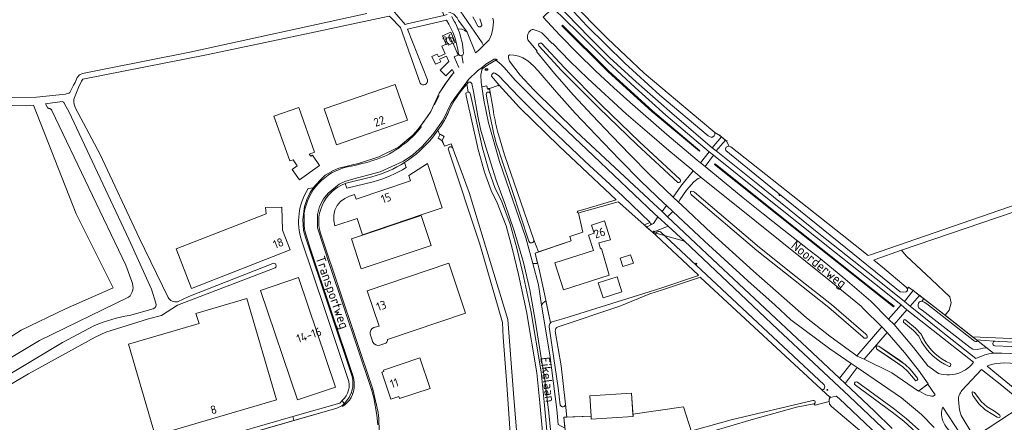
# Model space of a CAD drawing. Header units: metres. Extents: x 209813 to 223847, y 571801 to 587119.
# Tile 69 of 256: x 213571 to 214038, y 574604 to 574794. Entities that reach past the tile are written whole.
import ezdxf
from ezdxf.enums import TextEntityAlignment as Align

# ---------------------------------------------------------------- set-up
doc = ezdxf.new("R2010")
doc.units = ezdxf.units.M
for name, color, linetype, lineweight in [('B-RO-GR-BEPLANTING_CULTUUR_BOSPLANTSOEN-GV', 8, 'Continuous', 0), ('B-RO-GR-GRAS-GV', 8, 'Continuous', 0), ('B-RO-GR-GROENVOORZIENING-GV', 8, 'Continuous', 0), ('B-RO-IE-MEUBILAIR_WEGMEUBILAIR-S', 8, 'Continuous', 0), ('B-RO-IE-TERREINAFSCHEIDING_KUNSTMATIG_HEKWERK_RASTER-G', 8, 'IE-TERREINAFSCHEIDING-KUNSTMATIG', 0), ('B-RO-KL-BRANDSTOF_LOCATIEPAAL-S', 8, 'Continuous', 0), ('B-RO-OG-BEBOUWING-GV', 8, 'Continuous', 0), ('B-RO-OG-BEBOUWING-T18', 8, 'Continuous', 0), ('B-RO-OG-TERREIN_CULTUURSCHEIDING-GV', 8, 'Continuous', 0), ('B-RO-OG-TERREIN_ERF-GV', 8, 'Continuous', 0), ('B-RO-OG-TOPOGRAFIE-T18', 8, 'Continuous', 0), ('B-RO-OG-WATER_GREPPEL-GV', 8, 'Continuous', 0), ('B-RO-OG-WEG-GV', 8, 'Continuous', 0), ('B-RO-VH-ONVERHARD-GV', 8, 'Continuous', 0), ('B-RO-VH-VERHARDING_BETONSTRAATSTEEN-GV', 8, 'Continuous', 0), ('B-RO-VH-VERHARDING_STRAATBAKSTEEN-GV', 8, 'Continuous', 0), ('B-RO-VW-VERKEERSTEKEN_BORD-S', 8, 'Continuous', 0)]:
    doc.layers.add(name, color=color, linetype=linetype, lineweight=lineweight)
doc.styles.add('NLCS-ISO', font='txt')
doc.styles.add('NLCS-ISO-ANNOTATIVE-T18', font='txt', dxfattribs={"height": 1.8})
doc.styles.add('NLCS-ISO-M200-T18', font='txt', dxfattribs={"height": 0.36})
doc.linetypes.add('IE-TERREINAFSCHEIDING-KUNSTMATIG', pattern='A,4,[82,NLCS.shx,S=0.75,R=90,X=0,Y=0],4,-2', length=10)

# ---------------------------------------------------------------- blocks, each defined once
blk = doc.blocks.new('SIE-WEG_VERKEERSBORD_PLAATSNAAM-SO')
at = {"color": 0, "linetype": 'ByBlock', "lineweight": 18}
blk.add_lwpolyline([(-3.2, -1.2), (3.2, -1.2), (3.2, 1.2), (-3.2, 1.2)], close=True, dxfattribs=at)
at = {"color": 0, "linetype": 'ByBlock', "lineweight": 18, "style": 'NLCS-ISO'}
blk.add_text('plaats', height=1.5, dxfattribs=at).set_placement((0, 0.2), align=Align.MIDDLE_CENTER)
blk = doc.blocks.new('SIE-WATER_VERKLIKKER_TRANSPORTLEIDING-SO')
at = {"color": 0, "linetype": 'ByBlock', "lineweight": 18}
blk.add_circle((0, 0), 1.5, dxfattribs=at)
at = {"color": 0, "linetype": 'ByBlock', "lineweight": 18, "style": 'NLCS-ISO'}
blk.add_text('vt', height=1.5, dxfattribs=at).set_placement((0, 0), align=Align.MIDDLE_CENTER)
blk = doc.blocks.new('SAL-VERWIJZING_SYMBOOL-SO')
at = {"color": 0, "linetype": 'ByBlock', "lineweight": -2}
blk.add_circle((0, 0), 0.9, dxfattribs=at)
at = {"color": 0, "linetype": 'ByBlock', "lineweight": -2, "style": 'NLCS-ISO-ANNOTATIVE-T18'}
blk.add_attdef('SYMBOOL', (2.5, -2.5), '', height=1.8, dxfattribs=at)

msp = doc.modelspace()

# ---------------------------------------------------------------- linework, layer by layer
at = {"layer": 'B-RO-GR-BEPLANTING_CULTUUR_BOSPLANTSOEN-GV', "flags": 128}
for points in [[(213778.1, 574791.541), (213778.786, 574789.949), (213780.6, 574789.82), (213782.02, 574789.3), (213783.1, 574788.41), (213778.99, 574793.94), (213778.34, 574795.17), (213776.81, 574796.93), (213774.83, 574797.98), (213772.9, 574798.42), (213771.429, 574798.192), (213772.035, 574796.398), (213773.632, 574796.773)], [(213820.049, 574585.417), (213817.591, 574612.825), (213816.096, 574627.074), (213811.22, 574656.095), (213807.529, 574673.608), (213804.627, 574685.441), (213801.592, 574696.703), (213797.433, 574707.652), (213794.515, 574713.496), (213791.412, 574722.144), (213788.318, 574732.934), (213782.728, 574758.246), (213782.541, 574759.597), (213783.604, 574760.156), (213782.982, 574763.815)], [(213770.948, 574744.432), (213769.288, 574742.063), (213770.215, 574739.754), (213770.389, 574740.066), (213772.229, 574739.056), (213771.218, 574737.253), (213772.377, 574734.362), (213775.553, 574735.542), (213784.099, 574712.547), (213802.406, 574652.263), (213805.125, 574617.279), (213807.76, 574584.475)]]:
    msp.add_lwpolyline(points, dxfattribs=at)
at = {"layer": 'B-RO-GR-BEPLANTING_CULTUUR_BOSPLANTSOEN-GV'}
for points in [[(213775.794, 574795.796, -0.0330134), (213778.1, 574791.541)], [(213782.982, 574763.815, 0.0772088), (213774.235, 574750.62)]]:
    msp.add_lwpolyline(points, format="xyb", dxfattribs=at)
at = {"layer": 'B-RO-GR-GRAS-GV', "flags": 128}
for points in [[(213831.73, 574803.71), (213849.72, 574785.51), (213867.09, 574769.02), (213893.77, 574746.66), (213900.51, 574740.92), (213902.873, 574739.541), (213906.15, 574736.855), (213907.36, 574734.51), (213908.19, 574734.16), (213960.97, 574692.49), (213973.199, 574682.607), (213974.434, 574682.918), (214074.621, 574717.529)], [(213565.799, 574757.39), (213578.945, 574757.645), (213592.7, 574759.078), (213594.331, 574759.504), (213594.704, 574759.909), (213596.542, 574763.277), (213597.36, 574764.543), (213598.223, 574766.955), (213599.367, 574768.297), (213600.769, 574768.79), (213610.996, 574770.889), (213651.579, 574778.955), (213735.552, 574797.219)], [(213747.685, 574799.021), (213753.757, 574792.123), (213754.762, 574792.337), (213772.035, 574796.398)], [(213798.331, 574763.383), (213793.66, 574761.746), (213795.429, 574751.913)], [(213835.662, 574703.698), (213840.558, 574705.035), (213853.714, 574709.047), (213826.78, 574734.45), (213807.91, 574752.71), (213798.331, 574763.383)], [(213538.861, 574626.189), (213571.67, 574647.323), (213592.656, 574657.373), (213615.268, 574667.275), (213597.828, 574702.449), (213577.464, 574753.847), (213574.139, 574753.579), (213554.786, 574754.018)], [(213797.504, 574741.61), (213800.891, 574730.395), (213814.746, 574690.108), (213816.949, 574684.3), (213832.404, 574689.526), (213831.862, 574691.679), (213837.991, 574693.746), (213835.958, 574702.746)], [(214080.075, 574716.084), (213989.035, 574685.147), (213991.251, 574682.532), (214003.274, 574671.271), (214011.918, 574662.986), (214012.654, 574660.142), (214011.613, 574656.674), (214009.752, 574654.319), (214022.73, 574644.13), (214048.081, 574643.064)], [(213947.426, 574612.288), (213948.051, 574611.682), (213954.769, 574613.43), (213954.689, 574614.536), (213955.228, 574615.301), (213893.793, 574672.254), (213893.681, 574672.378), (213892.76, 574672.133), (213875.708, 574666.386), (213869.684, 574664.411), (213855.548, 574658.673), (213826.231, 574648.806)], [(213824.877, 574646.77), (213827.764, 574630.337), (213829.799, 574612.161), (213830.457, 574606.08), (213841.865, 574606.595), (213841.238, 574616.178), (213861.052, 574617.475), (213861.712, 574607.392), (213885.704, 574610.979), (213889.698, 574598.676)], [(213890.769, 574599.926), (213908.332, 574604.723), (213947.055, 574613.994)]]:
    msp.add_lwpolyline(points, dxfattribs=at)
at = {"layer": 'B-RO-GR-GRAS-GV'}
for points in [[(213795.429, 574751.913, 0.0242213), (213797.504, 574741.61)], [(213835.958, 574702.746, -0.9238904), (213835.662, 574703.698)], [(213826.231, 574648.806, 0.3371729), (213824.877, 574646.793)], [(213947.055, 574613.994, -1.0314916), (213947.426, 574612.288)]]:
    msp.add_lwpolyline(points, format="xyb", dxfattribs=at)
at = {"layer": 'B-RO-GR-GROENVOORZIENING-GV', "flags": 128}
msp.add_lwpolyline([(213797.29, 574775.387), (213797.154, 574775.566), (213796.873, 574775.701), (213796.369, 574775.731), (213795.875, 574775.643), (213792.013, 574773.224), (213790.35, 574771.849), (213790.196, 574771.075), (213793, 574773.033), (213796.704, 574775.16)], close=True, dxfattribs=at)
at = {"layer": 'B-RO-IE-TERREINAFSCHEIDING_KUNSTMATIG_HEKWERK_RASTER-G', "flags": 128}
for points in [[(213992.31, 574667.59), (213994.625, 574666.096)], [(213992.31, 574667.59), (213994.625, 574666.096)], [(213997.979, 574663.469), (214004.21, 574658.67), (214022.73, 574644.13)], [(213997.979, 574663.469), (214004.21, 574658.67), (214022.73, 574644.13)]]:
    msp.add_lwpolyline(points, dxfattribs=at)
at = {"layer": 'B-RO-OG-BEBOUWING-GV', "flags": 128}
for points in [[(213774.927, 574786.204), (213772.917, 574785.325), (213774.236, 574782.31), (213776.246, 574783.189)], [(213748.931, 574763.721), (213715.378, 574752.093), (213721.268, 574735.073), (213754.863, 574746.699)], [(213709.759, 574730.175), (213708.994, 574729.629), (213708.169, 574730.635), (213710.821, 574731.565), (213703.29, 574752.815), (213691.537, 574748.65), (213699, 574727.418), (213700.585, 574727.974), (213702.62, 574725.086), (213700.153, 574723.327), (213703.595, 574718.498), (213713.201, 574725.346)], [(213652.461, 574667.049), (213699.165, 574685.267), (213695.548, 574694.587), (213695.279, 574705.594), (213687.581, 574705.406), (213687.836, 574702.391), (213645.167, 574685.747)], [(213728.24, 574690.557), (213732.956, 574676.395), (213766.032, 574687.41), (213761.316, 574701.572)], [(213851.128, 574690.136), (213848.267, 574699.047), (213842.029, 574697.044), (213843.274, 574693.163), (213840.632, 574692.314), (213842.978, 574685.008), (213824.658, 574679.126), (213828.751, 574666.379), (213850.442, 574673.343), (213846.863, 574685.962), (213846.368, 574685.822), (213845.59, 574688.565)], [(213855.61, 574681.335), (213856.932, 574677.391), (213861.935, 574679.068), (213860.613, 574683.012)], [(213702.754, 574614.19), (213720.728, 574620.292), (213703.163, 574672.209), (213685.197, 574666.127)], [(213845.287, 574669.684), (213847.613, 574662.579), (213856.524, 574665.496), (213854.198, 574672.601)], [(213678.678, 574662.271), (213654.497, 574655.173), (213656.054, 574650.408), (213622.596, 574640.587), (213635.284, 574597.31), (213692.792, 574614.19)], [(213760.698, 574634.079), (213743.426, 574628.298), (213743.635, 574627.674), (213742.614, 574627.332), (213746.906, 574614.537), (213750.783, 574615.85), (213751.11, 574614.821), (213765.584, 574619.706)], [(213841.865, 574606.595), (213841.962, 574605.115), (213861.776, 574606.412), (213861.052, 574617.475), (213841.238, 574616.178)]]:
    msp.add_lwpolyline(points, close=True, dxfattribs=at)
at = {"layer": 'B-RO-OG-BEBOUWING-GV'}
for points in [[(213738.423, 574641.505, 0.3595511), (213741.78, 574640.184)], [(213744.637, 574641.17, 0.2505262), (213745.424, 574642.86)]]:
    msp.add_lwpolyline(points, format="xyb", dxfattribs=at)
at = {"layer": 'B-RO-OG-BEBOUWING-GV', "flags": 128}
msp.add_lwpolyline([(213741.78, 574640.184), (213744.637, 574641.17)], dxfattribs=at)
at = {"layer": 'B-RO-OG-TERREIN_CULTUURSCHEIDING-GV'}
for points in [[(213778.786, 574789.949, -0.0812493), (213781.394, 574778.352)], [(213781.394, 574778.352, -0.2635616), (213780.648, 574777.399)]]:
    msp.add_lwpolyline(points, format="xyb", dxfattribs=at)
at = {"layer": 'B-RO-OG-TERREIN_CULTUURSCHEIDING-GV', "flags": 128}
msp.add_lwpolyline([(213787.038, 574778.723), (213783.1, 574788.41), (213782.02, 574789.3), (213780.6, 574789.82), (213778.786, 574789.949)], dxfattribs=at)
msp.add_lwpolyline([(213999.665, 574662.171), (213998.707, 574660.927), (213999.846, 574660.562), (214001.135, 574659.681), (214023.733, 574642.127), (214024.068, 574641.916), (214024.796, 574641.869), (214025.475, 574641.975), (214004.21, 574658.67)], close=True, dxfattribs=at)
at = {"layer": 'B-RO-OG-TERREIN_ERF-GV', "flags": 128}
for points in [[(213760.811, 574764.207), (213751.479, 574790.654), (213746.82, 574795.57), (213746.208, 574795.951), (213743.133, 574795.421), (213706.22, 574787.467), (213659.569, 574777.752), (213600.924, 574766.181), (213600.279, 574765.27), (213598.803, 574762.201), (213596.604, 574756.643), (213596.585, 574754.924), (213597.227, 574752.776), (213609.086, 574730.545), (213627.712, 574690.959), (213641.412, 574662.806)], [(213773.307, 574794.102), (213754.896, 574789.94), (213764.316, 574765.809)], [(213707.749, 574714.331), (213710.136, 574714.708), (213713.409, 574718.398), (213715.746, 574720.685), (213719.694, 574722.868), (213722.291, 574723.959), (213732.16, 574726.454), (213741.297, 574729.448), (213750.617, 574734.022), (213757.355, 574739.724), (213759.912, 574742.485), (213764.385, 574748.566), (213765.859, 574750.903), (213769.928, 574759.618), (213774.895, 574767.011), (213776.772, 574769.271), (213776.091, 574770.832), (213773.058, 574767.784), (213770.364, 574770.464), (213774.455, 574774.575), (213773.35, 574777.103), (213770.052, 574775.659), (213770.613, 574774.376), (213768.049, 574773.253), (213766.425, 574776.962), (213768.928, 574778.058), (213769.49, 574776.776), (213772.788, 574778.22), (213771.186, 574781.885), (213773.201, 574782.766), (213771.482, 574786.697), (213775.324, 574788.378), (213777.445, 574783.531), (213776.528, 574783.13), (213778.934, 574777.629), (213776.983, 574776.744), (213779.269, 574771.653)], [(213781.274, 574773.71), (213780.648, 574777.399)], [(213635.537, 574660.119), (213633.52, 574666.653), (213622.773, 574690.397), (213594.22, 574750.916), (213593, 574753.021), (213591.994, 574755.179), (213591.805, 574755.352), (213591.101, 574755.569), (213583.287, 574754.55), (213584.272, 574752.365), (213584.476, 574752.384), (213584.681, 574752.38), (213584.885, 574752.356), (213585.085, 574752.31), (213585.279, 574752.244), (213585.465, 574752.157), (213585.641, 574752.052), (213585.805, 574751.929), (213585.955, 574751.789), (213586.09, 574751.635), (213586.208, 574751.467), (213586.308, 574751.288), (213621.389, 574678.023), (213624.128, 574670.328)], [(213776.319, 574733.48), (213775.553, 574735.542), (213772.377, 574734.362), (213771.162, 574737.154), (213769.333, 574738.175), (213770.215, 574739.754), (213769.288, 574742.063), (213766.863, 574738.749)], [(213805.318, 574546.752), (213804.572, 574568.67), (213804.597, 574581.791), (213803.59, 574598.468), (213802.002, 574621.337), (213800.211, 574644.003), (213799.836, 574650.937), (213789.08, 574688.085), (213774.232, 574732.623)], [(213753.506, 574726.728), (213754.295, 574724.389)], [(213738.588, 574717.573), (213726.096, 574714.472), (213725.352, 574716.677)], [(213871.016, 574693.622), (213867.02, 574697.09), (213855.45, 574707.41), (213854.743, 574708.077), (213836.064, 574702.783)], [(213835.958, 574702.746), (213837.991, 574693.746), (213831.862, 574691.679), (213832.404, 574689.526), (213815.371, 574683.766), (213817.044, 574676.872), (213819.727, 574664.5), (213822.627, 574650.725)], [(213823.419, 574651.204), (213828.946, 574652.833), (213869.372, 574665.361), (213875.392, 574667.334), (213892.4, 574673.067), (213892.848, 574673.301), (213872.717, 574692.146), (213871.016, 574693.622)], [(213726.625, 574624.417), (213715.781, 574656.542), (213704.606, 574689.866)], [(213714.3, 574691.314), (213738.493, 574619.25), (213740.938, 574608.301), (213741.274, 574605.342), (213741.491, 574599.416)], [(213645.839, 574660.758), (213651.138, 574663.167), (213691.063, 574678.903)], [(213738.95, 574648.475), (213741.485, 574649.195), (213735.795, 574665.965), (213774.378, 574679.023), (213782.385, 574655.363), (213745.424, 574642.86)], [(213692.098, 574676.778), (213645.854, 574659.1), (213638.209, 574654.287), (213632.037, 574652.674), (213611.782, 574646.249), (213606.825, 574643.995), (213575.208, 574626.53), (213544.172, 574608.358)], [(213622.592, 574662.853), (213580.32, 574642.444), (213551.737, 574625.337)], [(213623.001, 574654.286), (213634.342, 574657.333)], [(213543.603, 574613.035), (213573.079, 574630.558), (213591.213, 574641.488), (213606.518, 574649.401)], [(213738.423, 574641.505), (213737.12, 574645.393)], [(213605.265, 574563.829), (213605.851, 574566.862), (213606.767, 574569.73), (213608.158, 574572.394), (213610.786, 574575.645), (213612.397, 574577.122), (213614.794, 574578.98), (213619.457, 574581.002), (213619.026, 574582.525), (213634.973, 574587.359), (213700.423, 574606.328), (213722.72, 574612.716), (213723.879, 574613.985)], [(213978.521, 574592.054), (213955.929, 574611.13), (213954.854, 574612.246), (213954.769, 574613.43), (213948.051, 574611.682), (213947.426, 574612.288), (213939.276, 574610.762), (213917.825, 574604.727), (213898.482, 574599.039)], [(213893.389, 574545.892), (213889.236, 574564.589), (213887.338, 574579.275), (213887.371, 574581.5), (213889.698, 574598.676), (213885.704, 574610.979), (213861.712, 574607.392), (213861.776, 574606.412), (213841.962, 574605.115), (213841.865, 574606.595), (213828.928, 574606.011), (213830.329, 574592.471)]]:
    msp.add_lwpolyline(points, dxfattribs=at)
at = {"layer": 'B-RO-OG-TERREIN_ERF-GV'}
for points in [[(213779.031, 574778.101, 0.117502), (213773.307, 574794.102)], [(213780.648, 574777.399, -0.4234691), (213779.031, 574778.101)], [(213764.316, 574765.809, -0.7878658), (213760.811, 574764.207)], [(213766.863, 574738.749, -0.0820445), (213753.506, 574726.728)], [(213774.232, 574732.623, -0.9611381), (213776.319, 574733.48)], [(213754.295, 574724.389, -0.0750405), (213738.588, 574717.573)], [(213836.064, 574702.783, -0.0588903), (213835.958, 574702.746)], [(213691.063, 574678.903, -0.8664343), (213692.098, 574676.778)], [(213624.128, 574670.328, -0.333712), (213622.592, 574662.853)], [(213634.342, 574657.333, 0.4020011), (213635.537, 574660.119)], [(213641.412, 574662.806, 0.3525246), (213645.839, 574660.758)], [(213606.518, 574649.401, -0.0643331), (213623.001, 574654.286)], [(213822.627, 574650.725, -0.1154377), (213823.419, 574651.204)], [(213737.12, 574645.393, -0.3822961), (213738.95, 574648.475)], [(213723.879, 574613.985, 0.3214054), (213726.625, 574624.417)]]:
    msp.add_lwpolyline(points, format="xyb", dxfattribs=at)
at = {"layer": 'B-RO-OG-TERREIN_ERF-GV', "flags": 128}
for points in [[(213703.595, 574718.498), (213700.153, 574723.327), (213702.62, 574725.086), (213700.585, 574727.974), (213699, 574727.418), (213691.537, 574748.65), (213703.29, 574752.815), (213710.821, 574731.565), (213708.169, 574730.635), (213708.994, 574729.629), (213709.759, 574730.175), (213713.201, 574725.346)], [(213761.833, 574702.049), (213733.512, 574692.505), (213730.933, 574700.191), (213720.393, 574696.64), (213719.875, 574699.238), (213719.9, 574701.687), (213720.441, 574704.096), (213721.566, 574706.272), (213723.124, 574708.2), (213725.064, 574709.708), (213727.28, 574710.773), (213729.745, 574711.606), (213730.51, 574709.353), (213756.342, 574718.08), (213755.486, 574720.617), (213764.287, 574726.263), (213771.355, 574705.262)], [(213695.548, 574694.587), (213699.165, 574685.267), (213652.461, 574667.049), (213645.167, 574685.747), (213687.836, 574702.391), (213687.581, 574705.406), (213695.279, 574705.594)], [(213766.032, 574687.41), (213732.956, 574676.395), (213728.24, 574690.557), (213761.316, 574701.572)], [(213842.978, 574685.008), (213840.632, 574692.314), (213843.274, 574693.163), (213842.029, 574697.044), (213848.267, 574699.047), (213851.128, 574690.136), (213845.59, 574688.565), (213846.368, 574685.822), (213846.863, 574685.962), (213850.442, 574673.343), (213828.751, 574666.379), (213824.658, 574679.126)], [(213860.613, 574683.012), (213861.935, 574679.068), (213856.932, 574677.391), (213855.61, 574681.335)], [(213703.163, 574672.209), (213720.728, 574620.292), (213702.754, 574614.19), (213685.197, 574666.127)], [(213854.198, 574672.601), (213856.524, 574665.496), (213847.613, 574662.579), (213845.287, 574669.684)], [(213635.284, 574597.31), (213622.596, 574640.587), (213656.054, 574650.408), (213654.497, 574655.173), (213678.678, 574662.271), (213692.792, 574614.19)], [(213751.11, 574614.821), (213750.783, 574615.85), (213746.906, 574614.537), (213742.614, 574627.332), (213743.635, 574627.674), (213743.426, 574628.298), (213760.698, 574634.079), (213765.584, 574619.706)]]:
    msp.add_lwpolyline(points, close=True, dxfattribs=at)
at = {"layer": 'B-RO-OG-WATER_GREPPEL-GV', "flags": 128}
for points in [[(213827.999, 574791.458), (213850.033, 574769.675), (213870.758, 574750.939), (213893.28, 574732.008), (213893.394, 574732.182), (213871.022, 574751.241), (213850.307, 574769.965), (213828.281, 574791.742)], [(213900.675, 574726.066), (213900.425, 574725.754), (213940.836, 574693.583), (213979.875, 574662.634), (213985.264, 574658.265), (213985.516, 574658.575), (213980.125, 574662.946), (213941.084, 574693.897)], [(213889.202, 574712.992), (213888.995, 574712.733), (213888.972, 574712.109), (213889.409, 574711.514), (213889.714, 574711.197), (213920.466, 574685.026), (213937.85, 574671.206), (213954.605, 574657.947), (213970.951, 574643.89), (213971.403, 574643.537), (213972.194, 574643.396), (213972.497, 574643.477), (213972.801, 574643.699), (213972.822, 574644.367), (213972.558, 574644.894), (213972.189, 574645.33), (213955.815, 574659.413), (213939.03, 574672.694), (213921.674, 574686.494), (213890.946, 574712.643), (213890.366, 574712.945), (213889.608, 574713.067)], [(214012.214, 574631.447), (214010.236, 574632.414), (214008.346, 574633.541), (214006.555, 574634.821), (214004.877, 574636.246), (214003.323, 574637.805), (214001.904, 574639.487), (214000.629, 574641.282), (213999.084, 574643.97), (213998.407, 574645.365), (213995.735, 574648.204), (213991.121, 574652.072), (213990.697, 574652.27), (213990.422, 574652.202), (213990.148, 574652.087), (213989.942, 574651.813), (213989.942, 574651.357), (213990.034, 574651.037), (213994.703, 574647.112), (213997.226, 574644.431), (213998.585, 574641.747), (214000.718, 574638.568), (214002.218, 574636.791), (214003.86, 574635.144), (214005.633, 574633.638), (214007.525, 574632.286), (214009.522, 574631.094), (214011.612, 574630.073), (214012.107, 574630.114), (214012.433, 574630.994)], [(213977.411, 574638.337), (213987.188, 574631.694), (213989.726, 574629.834), (213992.002, 574627.636), (213995.498, 574623.526), (213995.894, 574623.291), (213996.26, 574623.405), (213996.786, 574623.999), (213996.716, 574624.562), (213993.17, 574628.732), (213990.76, 574631.06), (213983.76, 574635.887), (213978.321, 574639.653), (213977.578, 574639.815), (213977.105, 574639.153)], [(214022.635, 574617.949), (214022.533, 574617.339), (214022.838, 574616.324), (214025.685, 574612.413), (214028.734, 574609.569), (214032.289, 574607.282), (214034.479, 574606.101), (214035.424, 574605.878), (214035.689, 574606.116), (214035.794, 574606.339), (214035.705, 574606.944), (214033.15, 574608.881), (214029.666, 574610.906), (214026.788, 574613.516), (214023.625, 574617.66), (214023.136, 574617.96), (214022.779, 574618.017)]]:
    msp.add_lwpolyline(points, close=True, dxfattribs=at)
at = {"layer": 'B-RO-OG-WEG-GV', "flags": 128}
for points in [[(213778.03, 574801.16), (213790.26, 574783.39), (213790.875, 574782.158), (213793.542, 574784.777), (213794.737, 574787.324), (213795.287, 574790.174), (213795.549, 574793.503), (213795.301, 574795.098)], [(213824.53, 574803.03), (213841.26, 574785.8), (213850.65, 574776.47), (213863.22, 574764.93), (213879.05, 574751), (213898.4, 574734.41), (213899.259, 574733.725), (213903.718, 574738.849), (213902.873, 574739.541), (213900.51, 574740.92), (213900.54, 574740.01), (213900.31, 574739.34), (213899.12, 574738.53), (213898.04, 574738.98), (213897.47, 574739.36), (213874.55, 574758.6), (213857.9, 574773.75), (213839.86, 574791.39), (213829.57, 574802.48)], [(213789.09, 574794.789), (213789.514, 574793.844), (213789.846, 574792.864), (213790.084, 574791.856), (213790.059, 574791.682), (213790.003, 574791.515), (213789.919, 574791.36), (213789.809, 574791.222), (213789.603, 574791.058), (213789.445, 574790.981), (213789.276, 574790.933), (213789.1, 574790.916), (213788.925, 574790.93), (213788.673, 574791.008), (213788.451, 574791.149), (213788.273, 574791.344), (213786.683, 574794.232), (213785.814, 574795.633)], [(213823.07, 574595.23), (213821.855, 574608.17), (213819.896, 574623.514), (213816.896, 574642.05), (213815.442, 574652.041), (213812.889, 574666.356), (213809.864, 574679.297), (213805.413, 574694.349), (213801.075, 574707.2), (213796.95, 574718.27), (213791.92, 574733.97), (213789.5, 574742.47), (213788.146, 574748.717), (213786.151, 574760.316), (213785.32, 574764.147), (213784.696, 574764.682), (213783.39, 574764.801), (213783.241, 574764.755), (213783.594, 574764.475), (213782.982, 574763.815), (213783.604, 574760.156), (213784.393, 574759.705), (213784.757, 574758.868), (213790.346, 574733.558), (213793.417, 574722.849), (213796.479, 574714.314), (213799.39, 574708.485), (213803.598, 574697.406), (213806.652, 574686.07), (213809.563, 574674.201), (213813.264, 574656.642), (213818.152, 574627.554), (213819.652, 574613.254), (213822.112, 574585.824)], [(213790.128, 574762.59), (213791.014, 574756.213), (213793.196, 574745.558), (213798.442, 574727.159), (213810.913, 574691.047), (213814.311, 574678.845), (213815.69, 574678.79), (213816.558, 574678.873), (213815.371, 574683.766), (213816.949, 574684.3), (213814.746, 574690.108)], [(213795.089, 574743.218), (213793.904, 574749.274), (213792.211, 574759.136)], [(213794.028, 574759.326), (213793.66, 574761.746)], [(213812.445, 574689.373), (213804.54, 574713.475), (213798.612, 574730.864)], [(213878.504, 574696.501), (213886.16, 574689.49), (213871.016, 574693.622), (213872.717, 574692.146), (213872.604, 574692.462), (213872.555, 574692.805), (213872.629, 574693.244), (213872.8, 574693.513), (213873.264, 574693.806), (213873.533, 574693.928), (213873.9, 574694.026), (213874.267, 574694.075), (213874.752, 574693.926), (213952.392, 574621.296), (213952.591, 574620.842), (213952.633, 574620.461), (213952.591, 574619.89), (213952.4, 574619.488), (213952.224, 574619.287), (213952.074, 574619.176), (213951.807, 574619.086), (213951.426, 574619.065), (213951.147, 574619.134), (213950.909, 574619.305), (213955.228, 574615.301), (213958.122, 574616.069), (213959.575, 574614.928), (213980.924, 574594.554)], [(213997.822, 574560.509), (213999.7, 574561.56), (214000.65, 574562.59), (214001.18, 574563.85), (214001.32, 574565.03), (214001.29, 574566.41), (214001.18, 574567.57), (214001.3, 574572.83), (214001.48, 574575.85), (214001.27, 574578.09), (214000.81, 574580.01), (214000.14, 574581.62), (213999.4, 574582.68), (213998.1, 574584.13), (213987.8, 574593.84), (213980, 574601.06), (213964.19, 574615.99), (213930.35, 574647.56), (213886.16, 574689.49)], [(213820.446, 574661.122), (213819.75, 574660.67), (213819.01, 574660.05), (213818.402, 574659.185), (213822.339, 574635.499), (213825.618, 574609.615), (213826.303, 574602.567), (213829.391, 574600.889), (213828.928, 574606.011), (213830.457, 574606.08), (213829.799, 574612.161)], [(213822.627, 574650.725), (213820.446, 574661.122)], [(214029.37, 574638.917), (214027.598, 574638.668), (214026.467, 574638.385), (214024.964, 574638.151), (214022.892, 574638.284), (214021.607, 574639.093), (213998.865, 574656.759), (213998.126, 574657.18), (213997.334, 574657.891), (213996.999, 574658.655), (213996.918, 574659.272), (213997.039, 574660.114), (213997.446, 574660.562), (213997.934, 574660.805), (213998.707, 574660.927), (213999.665, 574662.171), (213997.668, 574663.712), (213993.202, 574658.629), (214007.79, 574646.85), (214024.313, 574633.903), (214028.57, 574635.6), (214030.49, 574636.05), (214032.676, 574636.322)], [(213827.239, 574611.738), (213826.325, 574619.989), (213822.065, 574648.814)], [(214123.014, 574643.487), (214122.409, 574646.318), (214120.348, 574645.469), (214120.005, 574644.231), (214108.556, 574639.824), (214100.495, 574637.865), (214098.025, 574637.475), (214095.28, 574637.397), (214041.107, 574639.47), (214033.28, 574639.904)], [(214026.476, 574642.56), (214035.151, 574641.95), (214093.682, 574639.626), (214097.886, 574639.837), (214100.003, 574640.132), (214107.767, 574642.044), (214107.082, 574643.919), (214095.442, 574641.106), (214048.081, 574643.064), (214022.73, 574644.13), (214024.558, 574642.695)], [(214026.476, 574642.56), (214024.558, 574642.695), (214027.635, 574640.279)], [(214027.635, 574640.279), (214032.676, 574636.322), (214036.573, 574636.298), (214048.559, 574635.859), (214049.341, 574636.003)], [(214048.863, 574630.99), (214046.31, 574631.388), (214038.026, 574631.83), (214033.915, 574631.445), (214031.559, 574630.97), (214029.734, 574630.251), (214036.82, 574624.43), (214048.07, 574615.25), (214050.305, 574613.285)], [(214004.611, 574601.154), (213998.559, 574607.295), (213989.054, 574615.208), (213979.54, 574621.65), (213968.088, 574629.504), (213962.356, 574621.976), (213976.21, 574608.96), (213984.692, 574600.657)]]:
    msp.add_lwpolyline(points, dxfattribs=at)
for points in [[(213893.685, 574726.581), (213897.84, 574731.814), (213877.32, 574749.18), (213862.84, 574762.23), (213849.84, 574774.26), (213837.34, 574786.65), (213828.073, 574795.942), (213825.582, 574798.133), (213823.757, 574799.195), (213823.429, 574799.282), (213820.623, 574796.972), (213819.235, 574795.522), (213827.126, 574786.992), (213835.459, 574778.499), (213844.037, 574770.113), (213852.642, 574762.127), (213860.27, 574755.267), (213877.866, 574739.9), (213892.168, 574727.806)], [(213823.623, 574783.206), (213823.39, 574783), (213819.843, 574786.833), (213819.082, 574787.606), (213818.521, 574788.057), (213817.255, 574788.741), (213815.826, 574789.259), (213814.478, 574789.654), (213813.881, 574789.683), (213813.335, 574789.364), (213812.837, 574788.955), (213812.417, 574788.471), (213812.094, 574787.891), (213811.853, 574787.269), (213811.746, 574786.734), (213811.795, 574785.429), (213811.976, 574784.833), (213815.666, 574780.285), (213816.28, 574779.374), (213816.021, 574779.221), (213824.592, 574768.792), (213833.584, 574758.663), (213842.384, 574749.083), (213851.659, 574739.35), (213860.36, 574730.326), (213869.49, 574721.21), (213880.866, 574710.249), (213884.41, 574715.48), (213890.274, 574722.761), (213889.585, 574723.323), (213878.746, 574732.448), (213868.45, 574741.164), (213858.475, 574749.814), (213840.324, 574766.449), (213831.838, 574774.71)], [(213817.062, 574781.9), (213816.989, 574782.412), (213817.006, 574782.666), (213817.071, 574782.871), (213817.24, 574783.074), (213817.581, 574783.248), (213817.825, 574783.29), (213818.35, 574783.158), (213829.238, 574771.495), (213846.772, 574753.941), (213864.768, 574736.485), (213884.163, 574718.637), (213884.314, 574718.109), (213884.28, 574717.863), (213884.147, 574717.546), (213883.917, 574717.344), (213883.714, 574717.272), (213883.46, 574717.249), (213882.973, 574717.303), (213863.532, 574735.175), (213845.508, 574752.659), (213827.942, 574770.245)], [(213875.58, 574703.419), (213877.598, 574706.273), (213876.423, 574707.376), (213865.705, 574717.743), (213855.218, 574728.241), (213844.252, 574739.59), (213834.368, 574750.06), (213825.483, 574759.952), (213816.859, 574770.198), (213814.653, 574772.529), (213811.852, 574774.799), (213809.513, 574776.357), (213807.569, 574777.118), (213805.341, 574777.557), (213803.17, 574777.668), (213802.736, 574777.246), (213802.718, 574776.154), (213803.233, 574774.673), (213808.198, 574768.14), (213814.67, 574761.2), (213834.77, 574741.37), (213871.56, 574707.2)], [(213868.184, 574696.08), (213871.49, 574697.78), (213873.58, 574701.01), (213872.03, 574702.43), (213842.99, 574729.81), (213818.59, 574753.04), (213805.847, 574765.696), (213800.679, 574771.661), (213799.463, 574772.948), (213798.134, 574774.117), (213796.704, 574775.16), (213793, 574773.033), (213790.196, 574771.075), (213789.638, 574768.268), (213789.742, 574764.712), (213790.128, 574762.59), (213792.502, 574763.011), (213792.793, 574761.442), (213798.331, 574763.383), (213794.64, 574767.6), (213794.83, 574768.36), (213795.62, 574769.11), (213796.28, 574769.06), (213798, 574767.97), (213807.63, 574757.77), (213822.29, 574743.2), (213839.07, 574727.19), (213856.8, 574710.94), (213869.88, 574698.32), (213867.02, 574697.09)], [(213990.479, 574660.827), (213994.625, 574666.096), (213992.31, 574667.59), (213991.88, 574666.92), (213991.9, 574666.08), (213991.219, 574665.405), (213989.83, 574665.19), (213988.49, 574665.5), (213980, 574672.29), (213923.85, 574717.68), (213905.79, 574732.45), (213905.65, 574733.15), (213905.98, 574733.89), (213906.56, 574734.33), (213907.36, 574734.51), (213906.15, 574736.855), (213905.557, 574737.341), (213901.175, 574732.198), (213921.02, 574716.38), (213949.84, 574693.04), (213980, 574669.21)], [(213923.534, 574702.335), (213928.016, 574698.715), (213945.141, 574685.311), (213949.735, 574681.918), (213961.195, 574672.307), (213974.543, 574661.041), (213982.865, 574652.545), (213988.925, 574659.261), (213980, 574666.31), (213957.24, 574684.39), (213922.41, 574712.13), (213899.863, 574730.186), (213895.978, 574724.731), (213914.03, 574710.012)], [(213918.89, 574675.22), (213944.011, 574653.065), (213955.078, 574644.344), (213967.888, 574635.126), (213979.745, 574648.822), (213970.782, 574657.764), (213969.893, 574658.572), (213954.819, 574670.917), (213920.314, 574698.585), (213894.114, 574719.629), (213892.67, 574719.09), (213890.64, 574717.6), (213887.08, 574713.65), (213883.94, 574709.04), (213883.349, 574707.857), (213884.851, 574706.41), (213899.02, 574693.173)], [(213959.72, 574624.452), (213965.208, 574631.479), (213955.074, 574638.462), (213936.649, 574652.117), (213929.136, 574659.113), (213916.222, 574670.651), (213895.672, 574689.366), (213880.634, 574703.434), (213878.177, 574700.977), (213899.5, 574680.92), (213949.43, 574634.12)], [(213985.542, 574649.986), (213994.748, 574639.127), (214001.563, 574630.331), (214006.583, 574626.778), (214007.867, 574626.427), (214009.177, 574626.192), (214010.502, 574626.072), (214011.833, 574626.071), (214013.159, 574626.186), (214014.469, 574626.419), (214015.754, 574626.766), (214017.003, 574627.225), (214018.207, 574627.793), (214019.356, 574628.464), (214020.441, 574629.235), (214021.454, 574630.098), (214022.386, 574631.048), (214023.231, 574632.076), (213991.635, 574656.898)], [(214012.214, 574631.447), (214012.433, 574630.994), (214012.107, 574630.114), (214011.612, 574630.073), (214009.522, 574631.094), (214007.525, 574632.286), (214005.633, 574633.638), (214003.86, 574635.144), (214002.218, 574636.791), (214000.718, 574638.568), (213998.585, 574641.747), (213997.226, 574644.431), (213994.703, 574647.112), (213990.034, 574651.037), (213989.942, 574651.357), (213989.942, 574651.813), (213990.148, 574652.087), (213990.422, 574652.202), (213990.697, 574652.27), (213991.121, 574652.072), (213995.735, 574648.204), (213998.407, 574645.365), (213999.825, 574642.608), (214000.629, 574641.282), (214001.904, 574639.487), (214003.323, 574637.805), (214004.877, 574636.246), (214006.555, 574634.821), (214008.346, 574633.541), (214010.236, 574632.414)], [(213971.398, 574633.567), (213984.411, 574627.078), (213997.084, 574618.317), (214001.741, 574621.799), (213997.064, 574628.339), (213990.532, 574636.752), (213982.204, 574646.174)], [(213977.411, 574638.337), (213977.105, 574639.153), (213977.578, 574639.815), (213978.321, 574639.653), (213988.104, 574633.006), (213990.76, 574631.06), (213993.17, 574628.732), (213996.716, 574624.562), (213996.786, 574623.999), (213996.26, 574623.405), (213995.894, 574623.291), (213995.498, 574623.526), (213992.002, 574627.636), (213989.726, 574629.834), (213982.862, 574634.563)], [(214027.016, 574628.705), (214017.678, 574618.649), (214017.307, 574618.163), (214016.98, 574617.647), (214016.699, 574617.104), (214016.468, 574616.538), (214016.287, 574615.954), (214016.158, 574615.356), (214016.082, 574614.75), (214016.06, 574614.139), (214016.478, 574609.488), (214017.377, 574606.89), (214022.812, 574597.615), (214022.997, 574597.745), (214023.606, 574596.785), (214024.532, 574597.363), (214024.688, 574597.194), (214034.774, 574603.885), (214046.317, 574611.474), (214046.461, 574612.379), (214046.207, 574612.882), (214043.719, 574615.259), (214035.86, 574621.645)], [(214006.303, 574587.214), (214001.352, 574592.928), (213995.89, 574598.945), (213990.212, 574604.182), (213984.691, 574608.402), (213967.186, 574621.216), (213966.832, 574621.624), (213966.846, 574622.182), (213967.166, 574622.628), (213967.501, 574622.795), (213968.19, 574622.588), (213985.709, 574609.764), (213991.306, 574605.484), (213997.098, 574600.143), (214002.624, 574594.056), (214007.587, 574588.328), (214007.608, 574587.819), (214007.37, 574587.519), (214007.066, 574587.258), (214006.578, 574587.107)], [(213724.78, 574612.373), (213723.879, 574613.985), (213722.72, 574612.716), (213700.423, 574606.328), (213700.915, 574604.478), (213721.285, 574610.348), (213723.719, 574611.477)]]:
    msp.add_lwpolyline(points, close=True, dxfattribs=at)
at = {"layer": 'B-RO-OG-WEG-GV'}
for points in [[(213798.612, 574730.864, -0.0340341), (213795.089, 574743.218)], [(213822.065, 574648.814, -0.261637), (213822.627, 574650.725)], [(214033.28, 574639.904, -0.952968), (214033.516, 574642.065)]]:
    msp.add_lwpolyline(points, format="xyb", dxfattribs=at)
for centre, radius, start, end in [((213793.125, 574759.179), 0.915, 9.25429, 183.34649), ((213813.576, 574689.801), 1.21, 200.69961, 12.42257), ((213828.453, 574612.356), 1.362, 206.98397, 349.50426)]:
    msp.add_arc(centre, radius, start, end, dxfattribs=at)
at = {"layer": 'B-RO-VH-ONVERHARD-GV', "flags": 128}
msp.add_lwpolyline([(213999.665, 574662.171), (214009.752, 574654.319), (214011.613, 574656.674), (214012.654, 574660.142), (214011.918, 574662.986), (214003.274, 574671.271), (213991.251, 574682.532), (213989.035, 574685.147), (213976.51, 574680.721), (213975.906, 574680.419), (213980, 574677.11), (213991.25, 574667.56), (213991.88, 574666.92), (213992.31, 574667.59), (213994.625, 574666.096)], close=True, dxfattribs=at)
at = {"layer": 'B-RO-VH-VERHARDING_BETONSTRAATSTEEN-GV', "flags": 128}
for points in [[(213779.269, 574771.653), (213776.983, 574776.744), (213778.934, 574777.629), (213776.528, 574783.13), (213777.445, 574783.531), (213775.324, 574788.378), (213771.482, 574786.697), (213773.201, 574782.766), (213771.186, 574781.885), (213772.788, 574778.22), (213769.49, 574776.776), (213768.928, 574778.058), (213766.425, 574776.962), (213768.049, 574773.253), (213770.613, 574774.376), (213770.052, 574775.659), (213773.35, 574777.103), (213774.455, 574774.575)], [(213774.455, 574774.575), (213770.364, 574770.464), (213773.058, 574767.784), (213776.091, 574770.832), (213776.904, 574768.969)], [(213776.772, 574769.271), (213772.792, 574764.126), (213769.928, 574759.618), (213765.859, 574750.903), (213762.417, 574745.765), (213759.912, 574742.485), (213757.355, 574739.724), (213750.617, 574734.022), (213741.297, 574729.448), (213732.16, 574726.454), (213722.291, 574723.959), (213719.694, 574722.868), (213715.746, 574720.685), (213713.409, 574718.398), (213710.136, 574714.708), (213708.682, 574712.473), (213707.089, 574709.231)], [(213782.982, 574763.815), (213783.594, 574764.475), (213782.951, 574764.985), (213777.076, 574757.086), (213775.45, 574754.426), (213771.713, 574746.98), (213766.833, 574739.917), (213761.806, 574734.235), (213757.354, 574730.374), (213752.991, 574727.345), (213741.955, 574722.268), (213729.332, 574718.89), (213725.073, 574717.642), (213722.528, 574716.499), (213717.23, 574712.237), (213714.996, 574709.482), (213713.102, 574705.786), (213712.167, 574702.095), (213712.167, 574695.689), (213717.984, 574677.979), (213737.736, 574619.088)], [(213767.646, 574753.998), (213769.811, 574758.5)], [(213766.863, 574738.749), (213770.948, 574744.432)], [(213725.841, 574716.847), (213737.988, 574719.897)], [(213725.841, 574716.847), (213725.352, 574716.677), (213726.096, 574714.472), (213738.588, 574717.573)], [(213710.136, 574714.708), (213707.749, 574714.331)], [(213727.214, 574615.373), (213728.342, 574617.957), (213728.906, 574620.244), (213728.906, 574623.451), (213728.591, 574625.312), (213706.306, 574691.794), (213705.575, 574694.5), (213705.249, 574699.698), (213706.021, 574705.845), (213707.089, 574709.231)], [(213729.632, 574621.225), (213729.615, 574622.443), (213729.403, 574624.021), (213728.974, 574625.864), (213708.647, 574686.064), (213706.249, 574694.281), (213705.814, 574696.674), (213705.814, 574702.157)], [(213738.493, 574619.25), (213714.3, 574691.314)], [(213728.169, 574617.561), (213727.214, 574615.373), (213724.78, 574612.373), (213723.719, 574611.477), (213721.285, 574610.348), (213619.457, 574581.002)], [(213728.169, 574617.561), (213728.961, 574617.215)], [(213741.491, 574599.416), (213741.274, 574605.342), (213740.938, 574608.301), (213738.493, 574619.25), (213737.736, 574619.088), (213738.845, 574615.195), (213740.388, 574606.938), (213740.834, 574602.454)], [(213723.879, 574613.985), (213724.78, 574612.373)]]:
    msp.add_lwpolyline(points, dxfattribs=at)
for points in [[(213774.236, 574782.31), (213772.917, 574785.325), (213774.927, 574786.204), (213776.246, 574783.189)], [(213997.279, 574618.463), (214000.6, 574616.705), (214003.255, 574615.928), (214004.097, 574616.065), (214005.045, 574616.557), (214001.565, 574621.667)], [(214010.673, 574600.828), (214015.685, 574594.516), (214016.894, 574592.792), (214019.459, 574594.419), (214008.712, 574610.762), (214008.281, 574610.221), (214008.123, 574609.231), (214008.056, 574608.23), (214008.079, 574607.227), (214008.192, 574606.231), (214008.396, 574605.249), (214008.687, 574604.289), (214009.064, 574603.36), (214009.523, 574602.469), (214010.061, 574601.622)], [(213634.973, 574587.359), (213635.474, 574585.618), (213700.915, 574604.478), (213700.423, 574606.328)]]:
    msp.add_lwpolyline(points, close=True, dxfattribs=at)
at = {"layer": 'B-RO-VH-VERHARDING_BETONSTRAATSTEEN-GV'}
for points in [[(213770.948, 574744.432, 0.0545265), (213774.235, 574750.62)], [(213752.211, 574734.714, 0.0799056), (213761.496, 574743.751)], [(213739.951, 574728.153, 0.0952966), (213752.211, 574734.714)], [(213726.444, 574724.636, 0.0364749), (213739.951, 574728.153)], [(213753.506, 574726.728, -0.0773779), (213737.988, 574719.897)], [(213714.3, 574691.314, -0.429816), (213725.352, 574716.677)], [(213707.749, 574714.331, 0.2244409), (213704.606, 574689.866)], [(213723.855, 574611.049, 0.271107), (213729.631, 574621.311)]]:
    msp.add_lwpolyline(points, format="xyb", dxfattribs=at)
msp.add_arc((213732.068, 574698.767), 26.473, 102.26553, 171.88734, dxfattribs=at)
at = {"layer": 'B-RO-VH-VERHARDING_STRAATBAKSTEEN-GV', "flags": 128}
for points in [[(213790.875, 574782.158), (213790.26, 574783.39), (213778.03, 574801.16), (213777.56, 574801.49), (213776.57, 574801.85), (213775.48, 574801.93), (213769.956, 574801.065), (213771.009, 574798.127), (213772.9, 574798.42), (213774.83, 574797.98), (213776.81, 574796.93), (213778.34, 574795.17), (213778.99, 574793.94), (213783.1, 574788.41), (213787.038, 574778.723), (213788.449, 574779.83)], [(213901.175, 574732.198), (213905.557, 574737.341), (213903.718, 574738.849), (213899.259, 574733.725)], [(213897.84, 574731.814), (213893.685, 574726.581), (213895.978, 574724.731), (213899.863, 574730.186)], [(213894.114, 574719.629), (213890.274, 574722.761), (213884.41, 574715.48), (213880.866, 574710.249), (213883.349, 574707.857), (213883.94, 574709.04), (213887.08, 574713.65), (213890.64, 574717.6), (213892.67, 574719.09)], [(213877.598, 574706.273), (213875.58, 574703.419), (213878.177, 574700.977), (213880.634, 574703.434)], [(213871.016, 574693.622), (213871.57, 574693.89), (213878.504, 574696.501), (213873.58, 574701.01), (213871.49, 574697.78), (213868.184, 574696.08)], [(213993.202, 574658.629), (213997.668, 574663.712), (213994.625, 574666.096), (213990.479, 574660.827)], [(213985.542, 574649.986), (213991.635, 574656.898), (213988.925, 574659.261), (213982.865, 574652.545)], [(213968.072, 574634.993), (213971.398, 574633.567), (213982.204, 574646.174), (213979.745, 574648.822), (213967.888, 574635.126)], [(213965.208, 574631.479), (213959.72, 574624.452), (213962.356, 574621.976), (213968.088, 574629.504)]]:
    msp.add_lwpolyline(points, close=True, dxfattribs=at)
msp.add_lwpolyline([(213826.303, 574602.567), (213825.618, 574609.615), (213822.339, 574635.499), (213818.402, 574659.185), (213816.889, 574668.783), (213814.311, 574678.845), (213810.913, 574691.047), (213798.442, 574727.159), (213793.196, 574745.558), (213791.014, 574756.213), (213789.742, 574764.712), (213789.638, 574768.268), (213790.35, 574771.849), (213787.961, 574770.147), (213783.799, 574766.055), (213782.951, 574764.985), (213783.241, 574764.755), (213783.39, 574764.801), (213784.696, 574764.682), (213785.32, 574764.147), (213786.151, 574760.316), (213788.146, 574748.717), (213789.5, 574742.47), (213791.92, 574733.97), (213796.95, 574718.27), (213801.075, 574707.2), (213805.413, 574694.349), (213809.864, 574679.297), (213812.889, 574666.356), (213815.442, 574652.041), (213816.896, 574642.05), (213819.896, 574623.514), (213821.855, 574608.17), (213823.07, 574595.23)], dxfattribs=at)

# ---------------------------------------------------------------- block references
at = {"layer": 'B-RO-IE-MEUBILAIR_WEGMEUBILAIR-S', "xscale": 0.2, "yscale": 0.2, "zscale": 0.2}
for p in [(213793.33, 574761.63), (213797.98, 574763.26), (213902.873, 574739.541), (213906.15, 574736.855), (213870.25, 574697.599), (213871.686, 574694.043), (213994.613, 574666.104), (213997.979, 574663.469), (213953.876, 574618.976), (213955.153, 574615.5)]:
    msp.add_blockref('SAL-VERWIJZING_SYMBOOL-SO', p, dxfattribs=at)
at = {"layer": 'B-RO-KL-BRANDSTOF_LOCATIEPAAL-S', "xscale": 0.2, "yscale": 0.2, "zscale": 0.2}
for p in [(213931.271, 574711.314), (213891.705, 574678.646)]:
    msp.add_blockref('SIE-WATER_VERKLIKKER_TRANSPORTLEIDING-SO', p, dxfattribs=at)
at = {"layer": 'B-RO-VW-VERKEERSTEKEN_BORD-S', "xscale": 0.2, "yscale": 0.2, "zscale": 0.2}
msp.add_blockref('SIE-WEG_VERKEERSBORD_PLAATSNAAM-SO', (213792.325, 574770.76), dxfattribs=at)
msp.add_blockref('SIE-WEG_VERKEERSBORD_PLAATSNAAM-SO', (213792.325, 574770.76), dxfattribs=at)

# ---------------------------------------------------------------- texts
at = {"layer": 'B-RO-OG-BEBOUWING-T18', "style": 'NLCS-ISO-M200-T18'}
for s, rotation, p in [('26', 23.6, (213774.222, 574785.058)), ('22', 19.1, (213741.482, 574746.301)), ('15', 18.7, (213744.706, 574709.927)), ('26', 17.8, (213845.889, 574693.369)), ('18', 21.2, (213693.627, 574688.48)), ('13', 18.7, (213742.428, 574658.865)), ('14-16', 18.7, (213708.156, 574644.969)), ('11', 18.5, (213748.552, 574622.207)), ('8', 16.4, (213662.911, 574609.588))]:
    msp.add_text(s, height=4, rotation=rotation, dxfattribs=at).set_placement(p, align=Align.MIDDLE)
at = {"layer": 'B-RO-OG-TOPOGRAFIE-T18', "style": 'NLCS-ISO-M200-T18'}
for s, rotation, p in [('Noorderweg', 321, (213949.51, 574677.977)), ('Transportweg', 289.2, (213718.618, 574664.965)), ('Eikelaan', 276.8, (213821.313, 574623.846))]:
    msp.add_text(s, height=4.5, rotation=rotation, dxfattribs=at).set_placement(p, align=Align.MIDDLE)

doc.saveas('drawing.dxf')
